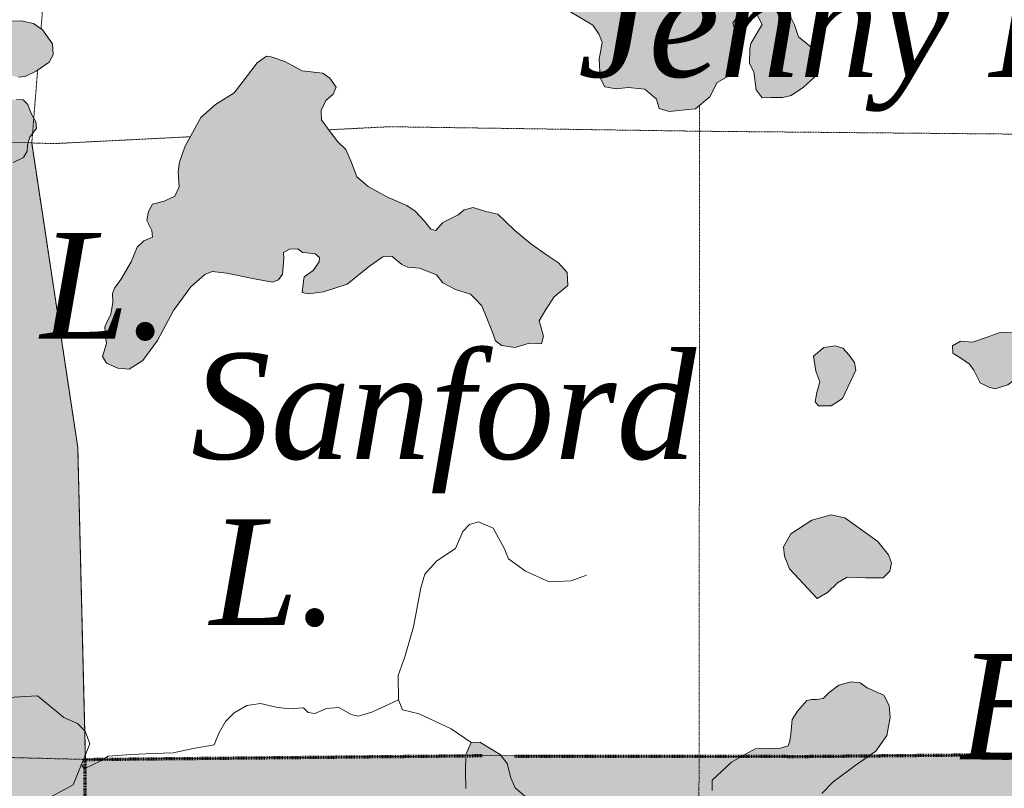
# Model space of a CAD drawing. Extents: x 290250 to 590026, y 44066 to 275711.
# Tile 125 of 187: x 386933 to 395324, y 198673 to 205228. Entities that reach past the tile are written whole.
import ezdxf

# ---------------------------------------------------------------- set-up
doc = ezdxf.new("R2010")
doc.units = 0
doc.header["$MEASUREMENT"] = 0
doc.linetypes.add('Wisdot1', pattern=[0.0625, 0.03125, -0.03125])
doc.linetypes.add('Wisdot2', pattern=[0.125, 0.0625, -0.0625])
for name, color, linetype, lineweight in [('C_bnd_civil_town', 240, 'Wisdot2', 70), ('C_bnd_section', 240, 'Wisdot1', 15), ('C_forest_state_bnd', 240, 'Continuous', 9), ('C_forest_state_bnd_fill', 245, 'Continuous', 25), ('C_lake', 240, 'Continuous', 9), ('C_lake_fill', 247, 'Continuous', 25), ('C_river_single', 242, 'Continuous', 13)]:
    doc.layers.add(name, color=color, linetype=linetype, lineweight=lineweight)
doc.layers.add('C_lake_txt', color=240, linetype='Continuous')
doc.styles.add('Times New Roman Italic', font='timesi.ttf')

# ---------------------------------------------------------------- blocks, each defined once
blk = doc.blocks.new('Map-hatch-to-back')
at = {"layer": 'C_forest_state_bnd_fill'}
h = blk.add_hatch(color=256, dxfattribs=at)
h.dxf.hatch_style = 1
h.paths.add_polyline_path([(457192.4, 99779.6), (457071.5, 110129.3), (456959.5, 115397.2), (456838.8, 120509), (456726.6, 125652.6), (456667.5, 128184.4), (457693.1, 130365.1), (455903.4, 130367.9), (455857.5, 135635.5), (455856.2, 140768.9), (455856.9, 146210.2), (455890.3, 151411.8), (455890.8, 154600.6), (455890.8, 154600.6), (455926.8, 159754.4), (455941.9, 162105.9), (455947.6, 162494.5), (455981.2, 165555), (456009.9, 167375.7), (456008.9, 172543.2), (456011.6, 174365.9), (456009, 177881.9), (455871.6, 183118.8), (455868.8, 183940.3), (455867.4, 184339.7), (455853.7, 188337.8), (455876.4, 192909.2), (455887.6, 193607.8), (455886.6, 198960.1), (450618.2, 198809.3), (445349.6, 198809), (440080.6, 198740.2), (437833.9, 198604.8), (434837.3, 198679.8), (430269.5, 198626.1), (429534, 198611.3), (424336, 198952.8), (413696.8, 199055.5), (410853.2, 199015.4), (409941.2, 199006.5), (407590, 198992.1), (402892.6, 199031.9), (393644.7, 198946.1), (390873.9, 198952.7), (387492.2, 198919.9), (387427.6, 201580.7), (387035.7, 204176.6), (386350.6, 204197.3), (384694.2, 204247.6), (383997, 204268.7), (382804.3, 204304.9), (381803.4, 204335.3), (381640.1, 204328.9), (381244.1, 204313.3), (380724, 204292.8), (380372.1, 204279), (380054.6, 204266.5), (376600.2, 204130.7), (373930.2, 204093.7), (373435.1, 204086.9), (371501.4, 204060.1), (371373.1, 204058.3), (370103.2, 204082), (370074.3, 204082.2), (366451.3, 204112.2), (363478.7, 204206.4), (360806.2, 204291), (360806.2, 204291), (360502.8, 204298.8), (358918.5, 204339.7), (358918.5, 204339.7), (357520.8, 204375.7), (355705.5, 204422.5), (350641.6, 204420.6), (345405.5, 204419.8), (340119.9, 204406.9), (340182, 209731.5), (339454, 209738.1), (338291.6, 209748.6), (334711.5, 209747.2), (334863.8, 215066.6), (334759.2, 220236.2), (334547.2, 225556.8), (332168.3, 225558.4), (329656, 225570.6), (329494.5, 219052.2), (329589.1, 214994.9), (329541.2, 205759.9), (329502.3, 199146.6), (329522.8, 195772.6), (329421.9, 193935.8), (329406.9, 189743.5), (329413.7, 178194.5), (329387.4, 171872.7), (329421, 162232.1), (334487.3, 162268.5), (339787.8, 162304.4), (345126.6, 162325.5), (350297.4, 162323.9), (355618.3, 162319.5), (358371.9, 162308.6), (360724.8, 162346.2), (361486.5, 162342), (363616.3, 162314.6), (364605.2, 162301.9), (367808.2, 162281.1), (371603.5, 162278.1), (371657.8, 156562.9), (371655.8, 152572.9), (371610.9, 145990.9), (371584.9, 140795.1), (371567.5, 135631.2), (371536.1, 133577.3), (371629.8, 130396.6), (372912, 130397.7), (372908.1, 126395.5), (372671.8, 121323.1), (372438.7, 115964.2), (377824.7, 116081.4), (383113.2, 115932.8), (387963.7, 115943.7), (388391.2, 115937.1), (393978.8, 115670.6), (393932.9, 110365.5), (393855.1, 105140.1), (393800, 99853.3), (396419.6, 99857.9), (399110, 99816.9), (404406.1, 99831.3), (409693.6, 99762.2), (414874.2, 99863.1), (420191.3, 99795.1), (425515.9, 99822.5), (433327.5, 99811.6), (436132.4, 99776.8), (442675.8, 99706.6), (446624, 99722.2), (451904.7, 99689.4), (453526.6, 99700.4)])
at = {"layer": 'C_lake_fill'}
h = blk.add_hatch(color=256, dxfattribs=at)
h.dxf.hatch_style = 1
h.paths.add_polyline_path([(390716.2, 206625.8), (390641.4, 206536), (390642.6, 206497.2), (390650.4, 206455.3), (390719.4, 206421.9), (390779.2, 206372), (390805.6, 206253), (390883.6, 206138.9), (390928, 206062.6), (391032.6, 206030.3), (391079.4, 205980), (391116.2, 205838.7), (391163.2, 205785.1), (391241.7, 205758.5), (391279.7, 205785.5), (391358.3, 205755.6), (391376.4, 205694.7), (391356, 205519.2), (391354.8, 205454.5), (391395.6, 205391), (391513.6, 205342.9), (391621.8, 205297.7), (391816.4, 205180.8), (391870.6, 205101.6), (391895.4, 205034.4), (391870.8, 204891.2), (391879, 204732.8), (391920.2, 204656.4), (392014.7, 204636.7), (392117.8, 204649.6), (392260.6, 204634.7), (392360.4, 204550.4), (392382.3, 204470.2), (392467.2, 204443.7), (392693, 204467), (392812.7, 204571.1), (392876.8, 204692.9), (392962.7, 204740.9), (393017, 204762), (393017.6, 204846.2), (392988.7, 204942.4), (393033.9, 205050.7), (393045.4, 205096.4), (393009.8, 205198.8), (393071.7, 205288.2), (393116.4, 205309), (393207.8, 205282.7), (393259.3, 205187.2), (393216.3, 205114.7), (393164.1, 205025.6), (393155.8, 204980), (393153.3, 204853.7), (393187.9, 204783.6), (393208.9, 204628.8), (393259.5, 204562.4), (393340.3, 204565), (393437.4, 204564.8), (393508.1, 204579.9), (393612.7, 204651.2), (393707, 204738.3), (393746.1, 204833.4), (393739.7, 204933.6), (393663, 205005.7), (393570.1, 205080.4), (393534.5, 205182.9), (393486.1, 205281.8), (393477.3, 205355.9), (393391.2, 205418), (393284.6, 205515), (393200.6, 205616), (393138.7, 205630.2), (393068.2, 205708.9), (393015.2, 205749.3), (392944.9, 205721.2), (392888.5, 205661.2), (392832.8, 205581.8), (392768.9, 205553.9), (392665.6, 205651), (392606.7, 205671.8), (392545.3, 205669.9), (392438.5, 205669.7), (392401.4, 205717.1), (392393, 205882), (392345.3, 205958.2), (392182.3, 205998.4), (392132.2, 206045.4), (392109.9, 206138.6), (392052.1, 206227.4), (391988.9, 206283.7), (391901.3, 206290.6), (391830.3, 206285.2), (391696.7, 206209.8), (391620.5, 206165.3), (391546.2, 206159.7), (391486.9, 206193.5), (391449.7, 206244.1), (391394.6, 206352.4), (391324.8, 206512.1), (391278, 206562.4), (391232.1, 206580.4), (391115.6, 206580), (391041.7, 206564.7), (390980.1, 206569.3), (390933.1, 206622.8), (390886.3, 206669.9), (390821.1, 206684.1), (390763.4, 206669.3)])
h = blk.add_hatch(color=256, dxfattribs=at)
h.dxf.hatch_style = 1
h.paths.add_polyline_path([(386625.9, 204942.5), (386553.8, 204855.7), (386554.9, 204823.2), (386547.2, 204757.9), (386569, 204683.8), (386589, 204668.2), (386608.9, 204655.8), (386666.4, 204686.9), (386725.7, 204763.5), (386797.2, 204765.7), (386921.6, 204737.1), (386979.9, 204742.2), (387072.7, 204787.4), (387184, 204865.7), (387217.8, 204928.5), (387211.6, 205022.6), (387126.7, 205140.3), (387050.2, 205196.4), (386945.4, 205219.1), (386815.6, 205215), (386739, 205170.4), (386701.3, 205126.9), (386686.9, 205067.9), (386685.9, 204996.4)], flags=17)
h = blk.add_hatch(color=256, dxfattribs=at)
h.dxf.hatch_style = 1
h.paths.add_polyline_path([(389432.6, 203089.2), (389356.6, 203035), (389348.7, 202976.5), (389341.4, 202901.8), (389393.5, 202890.5), (389522.4, 202907.5), (389724.2, 202972.1), (389913.5, 203126.9), (390027.5, 203205), (390108.3, 203207.5), (390188.2, 203138.8), (390240.6, 203117.8), (390341.2, 203108), (390485.4, 203051), (390539.2, 202984.7), (390647.8, 202926.6), (390775.2, 202888.5), (390812, 202850.8), (390872.2, 202788), (390956.5, 202576.9), (390988.3, 202490.5), (391038.1, 202450), (391155.2, 202431), (391273.7, 202470.4), (391380.7, 202464), (391398, 202529.3), (391358.3, 202660.8), (391416.8, 202756.5), (391487.8, 202865.5), (391604.6, 202959.9), (391597.8, 203072.9), (391524, 203154.8), (391414.9, 203229.1), (391285.9, 203318.9), (391152.9, 203431.3), (391072.9, 203506.5), (391006.2, 203569.1), (390905.2, 203591.9), (390797.3, 203627.3), (390720.4, 203605.5), (390669.9, 203565), (390583.9, 203520.3), (390536.1, 203496.1), (390480, 203429.6), (390437.5, 203441.2), (390383.6, 203510.7), (390303.3, 203595.6), (390230.6, 203641.9), (390066.6, 203714.5), (389901.9, 203806.4), (389805.5, 203887.6), (389759.6, 204009.1), (389710.8, 204120.9), (389644, 204186.8), (389569.9, 204281.6), (389505.5, 204373.5), (389503, 204454.3), (389542.4, 204539.7), (389605.4, 204593.5), (389629.4, 204652.5), (389575.3, 204728.5), (389515.7, 204772), (389340.3, 204792.4), (389192.2, 204871.9), (389074.5, 204910.3), (389035.5, 204915.5), (388956.3, 204861.2), (388829, 204692.1), (388760.6, 204602.6), (388601.9, 204503.7), (388475.9, 204393), (388341.4, 204142.7), (388293.8, 204011.7), (388283.4, 203930.5), (388290.7, 203801.2), (388254.3, 203722.4), (388165, 203680.7), (388065.5, 203654.9), (388031.9, 203592.4), (388014.9, 203514.1), (388059.6, 203431.4), (388064.6, 203373.3), (387991.2, 203341.8), (387934.6, 203288.2), (387883.5, 203163.6), (387794.5, 203011.9), (387741.7, 202939), (387723.8, 202893.2), (387726.1, 202818.8), (387709.9, 202714.7), (387673.4, 202642.3), (387658.2, 202609.5), (387664.1, 202525.5), (387672.4, 202467.5), (387637.1, 202356.3), (387671.2, 202299.1), (387769.6, 202256.8), (387867, 202247), (387981.1, 202321.8), (388108.5, 202490.9), (388242.8, 202747.6), (388391.8, 202949.7), (388511.5, 203053.8), (388572.1, 203081.6), (388698.8, 203066.2), (388917, 203021.2), (389086.2, 202990.9), (389137.4, 203008.7), (389171.4, 203058.3), (389183.4, 203191.5), (389181.8, 203243.2), (389232.7, 203270.7), (389303.8, 203272.9), (389343.6, 203241.8), (389376.1, 203239.6), (389450.7, 203232.2), (389487.3, 203201), (389485.3, 203162.1)])
h = blk.add_hatch(color=256, dxfattribs=at)
h.dxf.hatch_style = 1
h.paths.add_polyline_path([(384002, 203939.9), (383951.9, 203879.8), (383974.4, 203783), (384017, 203771.3), (384088.7, 203767.1), (384125.3, 203738.9), (384133.4, 203687.2), (384044.9, 203609.6), (384006.2, 203598.6), (384008, 203540.2), (384071.1, 203499.9), (384253, 203502.3), (384320, 203439.4), (384288.8, 203396.2), (384178.5, 203389.4), (384147.9, 203329.9), (384179.3, 203262.6), (384290.8, 203230.4), (384380.9, 203155.2), (384423.3, 203150), (384568.4, 203187.1), (384681.1, 203219.9), (384729.8, 203221.4), (384798.2, 203217), (384868, 203167.2), (384971.6, 203076.1), (385038.4, 203019.7), (385156.6, 202981.1), (385195, 202897.8), (385246, 202824.6), (385350.9, 202795.4), (385379.8, 202809.3), (385408, 202842.7), (385369.6, 202926), (385304.5, 203031.3), (385281.7, 203137.9), (385292, 203222.8), (385359.8, 203237.9), (385447.7, 203234.2), (385598.1, 203206.4), (385681.6, 203238.2), (385839.8, 203373.3), (385958.4, 203425.8), (386037.2, 203402.2), (386094.5, 203335.7), (386096.2, 203280.5), (386117.9, 203108.9), (386125, 202985.5), (386129.2, 202956.4), (386217.3, 202942.9), (386359.9, 202957.1), (386461.4, 202934.3), (386599.7, 202980.9), (386646.5, 203040.9), (386670.5, 203106.7), (386649.1, 203164.5), (386605.4, 203211.9), (386591, 203257), (386621.1, 203332.7), (386693.7, 203403.3), (386786.4, 203555.8), (386796.6, 203643.9), (386787.5, 203728.2), (386771.7, 203815.5), (386770, 203870.7), (386876.1, 204010.6), (386965.8, 204052.4), (386996.6, 204105.4), (386998.3, 204157.5), (387018.8, 204226.4), (387074.9, 204303), (387070, 204358.1), (387032, 204428.4), (387003.6, 204505.6), (386963.4, 204543.3), (386904.7, 204548), (386817.2, 204542), (386772.8, 204504.8), (386761.5, 204452.5), (386760.6, 204377.6), (386768.5, 204332.4), (386769.5, 204299.9), (386735.5, 204243.5), (386700.2, 204229.4), (386628.2, 204246.7), (386575.2, 204277.5), (386535.2, 204308.8), (386509.3, 204308), (386467.1, 204306.7), (386426.4, 204256.6), (386376.5, 204190), (386305.7, 204165), (386190.6, 204106.1), (386128.2, 204022.9), (386066.7, 203910.4), (386016.2, 203863.3), (385823.8, 203779.2), (385729.9, 203769.8), (385633.9, 203825.3), (385572.4, 203920.9), (385393.8, 204019.4), (385249.6, 204057.1), (384983.9, 204136.6), (384839.2, 204190.6), (384690.4, 204270.4), (384583.9, 204351.6), (384445.7, 204506.6), (384388.6, 204566.6), (384293.1, 204605.9), (384234.6, 204607.3), (384148, 204568.8), (384084.5, 204521.3), (384036.1, 204406), (384020.6, 204278.7), (384000.4, 204096)])
h = blk.add_hatch(color=256, dxfattribs=at)
h.dxf.hatch_style = 1
h.paths.add_polyline_path([(394948.8, 202486.7), (394881.9, 202445.4), (394885.6, 202382.8), (394894, 202378.6), (394952.1, 202340.7), (395026.8, 202290.2), (395064, 202239.9), (395117.4, 202131.1), (395192.2, 202093.1), (395246.3, 202080.3), (395354.9, 202112.9), (395518.3, 202237), (395594, 202340.8), (395586.5, 202482.6), (395520.3, 202545.6), (395428.6, 202558.7), (395295.3, 202563.7), (395170, 202518.6), (395053, 202477.7)])
h = blk.add_hatch(color=256, dxfattribs=at)
h.dxf.hatch_style = 1
h.paths.add_polyline_path([(393785.6, 202431.6), (393697.5, 202357.1), (393717.6, 202231.9), (393750.3, 202139.9), (393724.7, 202048.4), (393711.7, 201969.2), (393740.7, 201935.7), (393849.1, 201935), (393945.3, 201996.9), (394059.4, 202238), (394047.3, 202304.8), (394001.9, 202367.7), (393948.1, 202426.4), (393881.5, 202447.7)])
h = blk.add_hatch(color=256, dxfattribs=at)
h.dxf.hatch_style = 1
h.paths.add_polyline_path([(393730.1, 200292.7), (393494.1, 200544.4), (393449, 200653.1), (393441.2, 200732.4), (393504.4, 200844.6), (393684.4, 200960.2), (393847.2, 201005), (393963.8, 200979.3), (394245.9, 200777.3), (394336.9, 200664.1), (394361.5, 200597.2), (394348.5, 200526.4), (394289.8, 200468.4), (394139.7, 200469.4), (393985.5, 200474.5), (393901.9, 200425), (393818, 200342.2)])
h = blk.add_hatch(color=256, dxfattribs=at)
h.dxf.hatch_style = 1
h.paths.add_polyline_path([(392320.2, 197416.5), (392396.8, 197309), (392484.3, 197241.6), (392553.3, 197277.3), (392722.4, 197429.1), (392860.6, 197595.1), (392994.2, 197709.2), (393297.4, 198057.4), (393495.7, 198249.7), (393667.9, 198398.5), (393726, 198491.9), (393767.4, 198630.5), (393862, 198725), (394052.7, 198868.3), (394228.9, 198989.7), (394322.2, 199123.9), (394351, 199277.3), (394341.6, 199380.8), (394296.2, 199467.8), (394154, 199530.5), (394094.6, 199574.4), (394015.1, 199581.1), (393912.3, 199553.4), (393832, 199489.9), (393778.6, 199439.4), (393724, 199431.6), (393684.4, 199430.4), (393641.9, 199422.9), (393562.4, 199331.9), (393515.9, 199260.3), (393504.6, 199134.8), (393497.1, 199079.7), (393480.2, 199036.4), (393413.7, 199016), (393340.6, 199013.8), (393270.4, 199014.6), (393200.5, 199009.4), (393122.5, 198967.2), (392999.7, 198896.3), (392833.7, 198741.6), (392833.4, 198656.1), (392848.5, 198562), (392911, 198515.1), (392892, 198441.3), (392853.1, 198415.7), (392734.8, 198494.3), (392646.3, 198494.6), (392580.7, 198446.8), (392521, 198502.9), (392466.4, 198589.7), (392401.6, 198615.1), (392264.4, 198613.9), (392158.2, 198595.3), (392061.7, 198464.1), (391962.3, 198424.4), (391887.2, 198486.1), (391835.6, 198576), (391721.5, 198615.1), (391545.4, 198591.3), (391353.2, 198591.4), (391236.9, 198606), (391155.4, 198676.7), (391119.1, 198764.1), (391087.8, 198885.1), (391027.4, 198962.6), (390853.4, 199067), (390780.3, 199064.7), (390734.7, 198962.5), (390733.3, 198813), (390734.6, 198672.7), (390744.7, 198544.8), (390786, 198494.3), (390875.8, 198448.3), (390971.1, 198423.8), (391042.7, 198380.3), (391102, 198238.7), (391144.6, 198047.8), (391168.8, 197859.4), (391153.9, 197654.5), (391200.5, 197527.8), (391272.7, 197462.9), (391383.3, 197438.9), (391550.1, 197566.2), (391592, 197588.9), (391706.5, 197635.2), (391916.1, 197660.1), (392088.6, 197607.5)])

msp = doc.modelspace()

# ---------------------------------------------------------------- linework, layer by layer
at = {"layer": 'C_bnd_civil_town', "ltscale": 0.5, "elevation": 8, "flags": 128}
for points in [[(393644.7, 198946.1), (402892.6, 199031.9), (403026.8, 193604), (408530.3, 193647.4), (413592.8, 193603.7), (424260.8, 193586.7)], [(380779.3, 193698.9), (382135.2, 193700.7), (387488, 193722.9), (387492.2, 198919.9), (390873.9, 198952.7)], [(391146.9, 198948.1), (393644.7, 198946.1)]]:
    msp.add_lwpolyline(points, dxfattribs=at)
at = {"layer": 'C_bnd_section', "ltscale": 0.5, "elevation": 7, "flags": 128}
for points in [[(387246.8, 206787.4), (387114.3, 205149.3)], [(387085.8, 204796.6), (387035.7, 204176.6), (387427.6, 201580.7), (387492.2, 198919.9)], [(392720.3, 198494.4), (392723.3, 198961.4), (392726.5, 204226.3), (392726.8, 204496.3)], [(390081.3, 204315), (389564.7, 204288.9)], [(397293.6, 204234.7), (392745.6, 204276.5), (390081.3, 204315)], [(388388.1, 204229.6), (387223.3, 204170.9), (387035.7, 204176.7)], [(386265.4, 198950.5), (387492.2, 198919.9)]]:
    msp.add_lwpolyline(points, dxfattribs=at)
at = {"layer": 'C_forest_state_bnd', "ltscale": 0.5, "elevation": 100, "flags": 128}
msp.add_lwpolyline([(402892.6, 199031.9), (393644.7, 198946.1), (390873.9, 198952.7), (387492.2, 198919.9), (387427.6, 201580.7), (387035.7, 204176.6), (386350.6, 204197.3), (384694.2, 204247.6), (383997, 204268.7), (382804.3, 204304.9), (381803.4, 204335.3), (381640.1, 204328.9), (381244.1, 204313.3), (380724, 204292.8), (380372.1, 204279), (380054.6, 204266.5), (376600.2, 204130.7), (373930.2, 204093.7), (373435.1, 204086.9), (371501.4, 204060.1)], dxfattribs=at)
at = {"layer": 'C_lake', "ltscale": 0.5, "elevation": 4, "flags": 128}
for points in [[(391621.8, 205297.7), (391816.4, 205180.8), (391870.6, 205101.6), (391895.4, 205034.4), (391870.8, 204891.2), (391879, 204732.8), (391920.2, 204656.4), (392014.7, 204636.7), (392117.8, 204649.6), (392260.6, 204634.7), (392360.4, 204550.4), (392382.3, 204470.2), (392467.2, 204443.7), (392693, 204467), (392812.7, 204571.1), (392876.8, 204692.9), (392962.7, 204740.9), (393017, 204762), (393017.6, 204846.2), (392988.7, 204942.4), (393033.9, 205050.7), (393045.4, 205096.4), (393009.8, 205198.8), (393071.7, 205288.2)], [(393207.8, 205282.7), (393259.3, 205187.2), (393216.3, 205114.7), (393164.1, 205025.6), (393155.8, 204980), (393153.3, 204853.7), (393187.9, 204783.6), (393208.9, 204628.8), (393259.5, 204562.4), (393340.3, 204565), (393437.4, 204564.8), (393508.1, 204579.9), (393612.7, 204651.2), (393707, 204738.3), (393746.1, 204833.4), (393739.7, 204933.6), (393663, 205005.7), (393570.1, 205080.4), (393534.5, 205182.9), (393486.1, 205281.8)], [(386921.6, 204737.1), (386979.9, 204742.2), (387072.7, 204787.4), (387184, 204865.7), (387217.8, 204928.5), (387211.6, 205022.6), (387126.7, 205140.3), (387050.2, 205196.4), (386945.4, 205219.1), (386815.6, 205215)], [(389432.6, 203089.2), (389356.6, 203035), (389348.7, 202976.5), (389341.4, 202901.8), (389393.5, 202890.5), (389522.4, 202907.5), (389724.2, 202972.1), (389913.5, 203126.9), (390027.5, 203205), (390108.3, 203207.5), (390188.2, 203138.8), (390240.6, 203117.8), (390341.2, 203108), (390485.4, 203051), (390539.2, 202984.7), (390647.8, 202926.6), (390775.2, 202888.5), (390812, 202850.8), (390872.2, 202788), (390956.5, 202576.9), (390988.3, 202490.5), (391038.1, 202450), (391155.2, 202431), (391273.7, 202470.4), (391380.7, 202464), (391398, 202529.3), (391358.3, 202660.8), (391416.8, 202756.5), (391487.8, 202865.5), (391604.6, 202959.9), (391597.8, 203072.9), (391524, 203154.8), (391414.9, 203229.1), (391285.9, 203318.9), (391152.9, 203431.3), (391072.9, 203506.5), (391006.2, 203569.1), (390905.2, 203591.9), (390797.3, 203627.3), (390720.4, 203605.5), (390669.9, 203565), (390583.9, 203520.3), (390536.1, 203496.1), (390480, 203429.6), (390437.5, 203441.2), (390383.6, 203510.7), (390303.3, 203595.6), (390230.6, 203641.9), (390066.6, 203714.5), (389901.9, 203806.4), (389805.5, 203887.6), (389759.6, 204009.1), (389710.8, 204120.9), (389644, 204186.8), (389569.9, 204281.6), (389505.5, 204373.5), (389503, 204454.3), (389542.4, 204539.7), (389605.4, 204593.5), (389629.4, 204652.5), (389575.3, 204728.5), (389515.7, 204772), (389340.3, 204792.4), (389192.2, 204871.9), (389074.5, 204910.3), (389035.5, 204915.5), (388956.3, 204861.2), (388829, 204692.1), (388760.6, 204602.6), (388601.9, 204503.7), (388475.9, 204393), (388341.4, 204142.7), (388293.8, 204011.7), (388283.4, 203930.5), (388290.7, 203801.2), (388254.3, 203722.4), (388165, 203680.7), (388065.5, 203654.9), (388031.9, 203592.4), (388014.9, 203514.1), (388059.6, 203431.4), (388064.6, 203373.3), (387991.2, 203341.8), (387934.6, 203288.2), (387883.5, 203163.6), (387794.5, 203011.9), (387741.7, 202939), (387723.8, 202893.2), (387726.1, 202818.8), (387709.9, 202714.7), (387673.4, 202642.3), (387658.2, 202609.5), (387664.1, 202525.5), (387672.4, 202467.5), (387637.1, 202356.3), (387671.2, 202299.1), (387769.6, 202256.8), (387867, 202247), (387981.1, 202321.8), (388108.5, 202490.9), (388242.8, 202747.6), (388391.8, 202949.7), (388511.5, 203053.8), (388572.1, 203081.6), (388698.8, 203066.2), (388917, 203021.2), (389086.2, 202990.9), (389137.4, 203008.7), (389171.4, 203058.3), (389183.4, 203191.5), (389181.8, 203243.2), (389232.7, 203270.7), (389303.8, 203272.9), (389343.6, 203241.8), (389376.1, 203239.6), (389450.7, 203232.2), (389487.3, 203201), (389485.3, 203162.1), (389432.6, 203089.2)], [(386876.1, 204010.6), (386965.8, 204052.4), (386996.6, 204105.4), (386998.3, 204157.5), (387018.8, 204226.4), (387074.9, 204303), (387070, 204358.1), (387032, 204428.4), (387003.6, 204505.6), (386963.4, 204543.3), (386904.7, 204548)], [(394948.8, 202486.7), (394881.9, 202445.4), (394885.6, 202382.8), (394894, 202378.6), (394952.1, 202340.7), (395026.8, 202290.2), (395064, 202239.9), (395117.4, 202131.1), (395192.2, 202093.1), (395246.3, 202080.3), (395354.9, 202112.9), (395518.3, 202237), (395594, 202340.8), (395586.5, 202482.6), (395520.3, 202545.6), (395428.6, 202558.7), (395295.3, 202563.7), (395170, 202518.6), (395053, 202477.7), (394948.8, 202486.7)], [(393785.6, 202431.6), (393697.5, 202357.1), (393717.6, 202231.9), (393750.3, 202139.9), (393724.7, 202048.4), (393711.7, 201969.2), (393740.7, 201935.7), (393849.1, 201935), (393945.3, 201996.9), (394059.4, 202238), (394047.3, 202304.8), (394001.9, 202367.7), (393948.1, 202426.4), (393881.5, 202447.7), (393785.6, 202431.6)], [(393730.1, 200292.7), (393494.1, 200544.4), (393449, 200653.1), (393441.2, 200732.4), (393504.4, 200844.6), (393684.4, 200960.2), (393847.2, 201005), (393963.8, 200979.3), (394245.9, 200777.3), (394336.9, 200664.1), (394361.5, 200597.2), (394348.5, 200526.4), (394289.8, 200468.4), (394139.7, 200469.4), (393985.5, 200474.5), (393901.9, 200425), (393818, 200342.2), (393730.1, 200292.7)], [(393767.4, 198630.5), (393862, 198725), (394052.7, 198868.3), (394228.9, 198989.7), (394322.2, 199123.9), (394351, 199277.3), (394341.6, 199380.8), (394296.2, 199467.8), (394154, 199530.5), (394094.6, 199574.4), (394015.1, 199581.1), (393912.3, 199553.4), (393832, 199489.9), (393778.6, 199439.4), (393724, 199431.6), (393684.4, 199430.4), (393641.9, 199422.9), (393562.4, 199331.9), (393515.9, 199260.3), (393504.6, 199134.8), (393497.1, 199079.7), (393480.2, 199036.4), (393413.7, 199016), (393340.6, 199013.8), (393270.4, 199014.6), (393200.5, 199009.4), (393122.5, 198967.2), (392999.7, 198896.3), (392833.7, 198741.6), (392833.4, 198656.1)], [(391236.9, 198606), (391155.4, 198676.7), (391119.1, 198764.1), (391087.8, 198885.1), (391027.4, 198962.6), (390853.4, 199067), (390780.3, 199064.7), (390734.7, 198962.5), (390733.3, 198813), (390734.6, 198672.7)]]:
    msp.add_lwpolyline(points, dxfattribs=at)
at = {"layer": 'C_river_single', "ltscale": 0.5, "elevation": 13, "flags": 128}
for points in [[(390780.3, 199064.7), (390610, 199179.9), (390337.5, 199307.3), (390194, 199341.6), (390162.2, 199428), (390158.9, 199635.1), (390215.4, 199795.5), (390288.3, 200050.3), (390352.3, 200382.5), (390384.2, 200500.1), (390484.3, 200610), (390573, 200671.1), (390645.9, 200718.7), (390709.3, 200863.1), (390765.7, 200923.2), (390842.6, 200945), (390967.3, 200890.6), (391063.4, 200715.6), (391098.5, 200629.3), (391244.1, 200523.8), (391444.4, 200433), (391631.8, 200442.1), (391762.9, 200491.5)], [(387531.8, 199051.9), (387490.8, 199160.5), (387424.5, 199227.6), (387308.1, 199278.3), (387084.2, 199463.2), (386834, 199448.1), (386683.9, 199449.1), (386442.3, 199553.6)], [(387459.8, 198877.3), (387482.1, 198839), (387625.5, 198908.2), (387685.7, 198948.9), (387885.9, 198961.7), (388070.1, 198970.7), (388241.4, 198976.1), (388411.7, 199013.8), (388588.7, 199045.2), (388633.9, 199150.3), (388686, 199242.5), (388761.4, 199316.1), (388869.4, 199381), (388985.3, 199397.6), (389119, 199366.2), (389226.3, 199350.1), (389352.1, 199360.5), (389392.2, 199319.7), (389447.5, 199311.7), (389546.5, 199353.7), (389653, 199363.5), (389758.4, 199302.1), (389820.4, 199287.8), (389932.5, 199323.7), (390162.2, 199428)], [(387531.8, 199051.9), (387387.8, 198702.8), (387203.7, 198604)]]:
    msp.add_lwpolyline(points, dxfattribs=at)

# ---------------------------------------------------------------- block references
msp.add_blockref('Map-hatch-to-back', (0, 0))

# ---------------------------------------------------------------- texts
at = {"layer": 'C_lake_txt', "ltscale": 0.5, "attachment_point": 5, "rotation": 0, "line_spacing_factor": 0.8, "style": 'Times New Roman Italic'}
for s, insert, char_height in [('{\\C256;Jenny L.}', (393992.4, 205041.3, 50), 899.998), ('{\\C256;Crab L.}', (386089.8, 202948.1, 50), 899.998), ('{\\C256;Sanford}', (390545, 201786, 50), 899.998), ('{\\C256;L.}', (389101.3, 200507.7, 50), 900), ('{\\C256;Bear}', (396251.1, 199362.8, 50), 899.998)]:
    msp.add_mtext(s, dxfattribs=dict(at, insert=insert, char_height=char_height))

doc.saveas('drawing.dxf')
